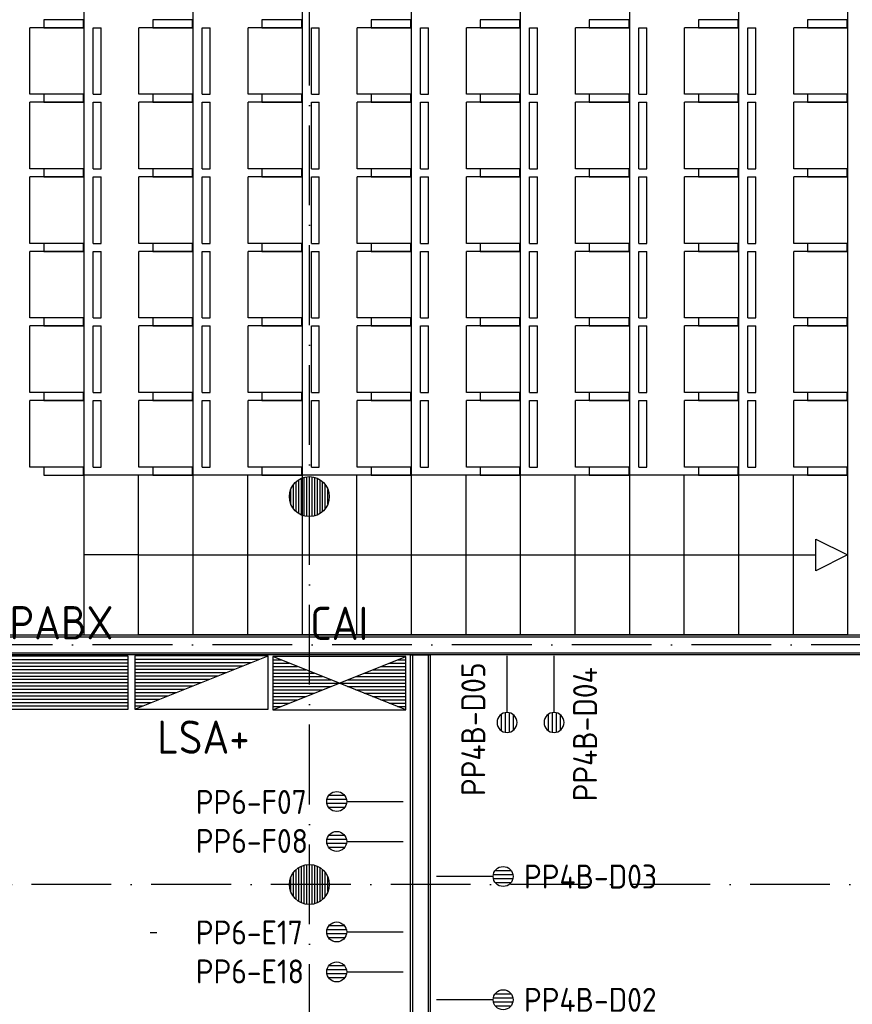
# Model space of a CAD drawing. Header units: millimetres. Extents: x 84333 to 240712, y -2244 to 84291.
# Tile 44 of 74: x 163841 to 170098, y 47876 to 55271. Entities that reach past the tile are written whole.
import ezdxf
from ezdxf.enums import TextEntityAlignment as Align

# ---------------------------------------------------------------- set-up
doc = ezdxf.new("R2010")
doc.units = ezdxf.units.MM
doc.header["$LTSCALE"] = 100
doc.linetypes.add('DASHDOT', pattern=[9, 6, -1.5, 0, -1.5])
doc.layers.get('0').update_dxf_attribs({"linetype": 'CONTINUOUS'})
for name, color, linetype in [('AFDELING', 4, 'CONTINUOUS'), ('AL$7----_STRAMIEN', 1, 'DASHDOT'), ('AL22----_BINNENWAND', 7, 'CONTINUOUS'), ('AL28----_KONSTRUKTIE', 3, 'CONTINUOUS'), ('AL32----_BINNENKOZ', 7, 'CONTINUOUS'), ('ALXAA---_GEWBETON', 12, 'CONTINUOUS'), ('EB6441--_ATTRIB', 2, 'CONTINUOUS'), ('EL6441--_DATACOM', 3, 'CONTINUOUS')]:
    doc.layers.add(name, color=color, linetype=linetype)
doc.styles.add('1_8', font='ISO', dxfattribs={"height": 1.8})
doc.styles.add('3_5', font='iso', dxfattribs={"height": 3.5})
doc.styles.add('TECHNIC', font='technic_.ttf')

# ---------------------------------------------------------------- blocks, each defined once
blk = doc.blocks.new('ES4X2')
for p, q in [((-0.45, 1.4), (-0.45, 2.6)), ((-0.15, 1.265), (-0.15, 2.735)), ((0.15, 1.265), (0.15, 2.735)), ((0.45, 1.4), (0.45, 2.6)), ((0, 1.25), (0, -3))]:
    blk.add_line(p, q)
blk.add_circle((0, 2), 0.75)
at = {"style": '1_8', "flags": 8}
for tag, p in [('NUMMER', (1.25, 3.5)), ('CODE', (-1.25, 3.5))]:
    blk.add_attdef(tag, text='', height=1.8, rotation=90, dxfattribs=at).set_placement(p, align=Align.MIDDLE_LEFT)
blk.add_attdef('M_CODE', text='', height=1.8, dxfattribs=at).set_placement((0, 0), align=Align.MIDDLE_CENTER)
blk = doc.blocks.new('ES111262')
for p, q in [((-5, -2), (5, 2)), ((-5, 1.75), (4.375, 1.75)), ((-5, 1.5), (3.75, 1.5)), ((-5, 1.25), (3.125, 1.25)), ((-5, 1), (2.5, 1)), ((-5, 0.75), (1.875, 0.75)), ((-5, 0.5), (1.25, 0.5)), ((-5, 0.25), (0.625, 0.25)), ((-5, 0), (0, 0)), ((-5, -0.25), (-0.625, -0.25)), ((-5, -0.5), (-1.25, -0.5)), ((-5, -0.75), (-1.875, -0.75)), ((-5, -1), (-2.5, -1)), ((-5, -1.25), (-3.125, -1.25)), ((-5, -1.5), (-3.75, -1.5)), ((-5, -1.75), (-4.375, -1.75)), ((-5, -2), (5, -2))]:
    blk.add_line(p, q)
blk.add_lwpolyline([(-5, -2), (5, -2), (5, 2), (-5, 2)], close=True)
for tag, height, style, flags, p in [('GROEPI', 1.8, '1_8', 9, (0, 9.5)), ('GROEP', 1.8, '1_8', 8, (0, 7.5)), ('CODE', 3.5, '3_5', 8, (0, 4.5)), ('M_CODE', 1.8, '1_8', 9, (0, 0)), ('KAST', 1.8, '1_8', 9, (0, -3.5)), ('VERMOGEN', 1.8, '1_8', 9, (0, -5.5)), ('DOEL', 1.8, '1_8', 9, (0, -7.5)), ('VERMOGENI', 1.8, '1_8', 9, (0, -9.5)), ('DOELI', 1.8, '1_8', 9, (0, -11.5))]:
    blk.add_attdef(tag, text='', height=height, dxfattribs=dict(style=style, flags=flags)).set_placement(p, align=Align.MIDDLE_CENTER)
at = {"style": '1_8', "flags": 9}
blk.add_attdef('RUIMTE', text='', height=1.8, dxfattribs=at).set_placement((0, -9.5), align=Align.MIDDLE)
blk = doc.blocks.new('ES111264')
for p, q in [((-5, -2), (5, 2)), ((5, -2), (-5, 2)), ((-5, 1.75), (-4.375, 1.75)), ((-5, 1.5), (-3.75, 1.5)), ((3.75, 1.5), (5, 1.5)), ((4.375, 1.75), (5, 1.75)), ((-5, 1.25), (-3.125, 1.25)), ((-5, 1), (-2.5, 1)), ((-5, 0.75), (-1.875, 0.75)), ((1.875, 0.75), (5, 0.75)), ((2.5, 1), (5, 1)), ((3.125, 1.25), (5, 1.25)), ((-5, 0.5), (-1.25, 0.5)), ((-5, 0.25), (-0.625, 0.25)), ((-5, 0), (5, 0)), ((0.625, 0.25), (5, 0.25)), ((1.25, 0.5), (5, 0.5)), ((-5, -0.25), (-0.625, -0.25)), ((-5, -0.5), (-1.25, -0.5)), ((0.625, -0.25), (5, -0.25)), ((1.25, -0.5), (5, -0.5)), ((-5, -0.75), (-1.875, -0.75)), ((-5, -1), (-2.5, -1)), ((-5, -1.25), (-3.125, -1.25)), ((1.875, -0.75), (5, -0.75)), ((2.5, -1), (5, -1)), ((3.125, -1.25), (5, -1.25)), ((-5, -1.5), (-3.75, -1.5)), ((-5, -1.75), (-4.375, -1.75)), ((3.75, -1.5), (5, -1.5)), ((4.375, -1.75), (5, -1.75))]:
    blk.add_line(p, q)
blk.add_lwpolyline([(-5, -2), (5, -2), (5, 2), (-5, 2)], close=True)
for tag, height, style, flags, p in [('GROEP', 1.8, '1_8', 8, (0, 7.5)), ('CODE', 3.5, '3_5', 8, (0, 4.5)), ('KAST', 1.8, '1_8', 9, (0, -3.5)), ('VERMOGEN', 1.8, '1_8', 9, (0, -5.5)), ('DOEL', 1.8, '1_8', 9, (0, -7.5)), ('RUIMTE', 1.8, '1_8', 9, (0, -9.5))]:
    blk.add_attdef(tag, text='', height=height, dxfattribs=dict(style=style, flags=flags)).set_placement(p, align=Align.MIDDLE)
at = {"style": '1_8', "flags": 8}
blk.add_attdef('M_CODE', text='', height=1.8, dxfattribs=at).set_placement((0, 0), align=Align.MIDDLE_CENTER)
blk = doc.blocks.new('ES111261')
for p, q in [((-5, 1.75), (5, 1.75)), ((-5, 1.5), (5, 1.5)), ((-5, 1.25), (5, 1.25)), ((-5, 1), (5, 1)), ((-5, 0.75), (5, 0.75)), ((-5, 0.5), (5, 0.5)), ((-5, 0.25), (5, 0.25)), ((-5, 0), (5, 0)), ((-5, -0.25), (5, -0.25)), ((-5, -0.5), (5, -0.5)), ((-5, -0.75), (5, -0.75)), ((-5, -1), (5, -1)), ((-5, -1.25), (5, -1.25)), ((-5, -1.5), (5, -1.5)), ((-5, -1.75), (5, -1.75)), ((-5, -2), (5, -2))]:
    blk.add_line(p, q)
blk.add_lwpolyline([(-5, -2), (5, -2), (5, 2), (-5, 2)], close=True)
for tag, height, style, flags, p in [('GROEPI', 1.8, '1_8', 9, (0, 9.5)), ('GROEP', 1.8, '1_8', 8, (0, 7.5)), ('CODE', 3.5, '3_5', 8, (0, 4.5)), ('M_CODE', 1.8, '1_8', 9, (0, 0)), ('KAST', 1.8, '1_8', 9, (0, -3.5)), ('VERMOGEN', 1.8, '1_8', 9, (0, -5.5)), ('DOEL', 1.8, '1_8', 9, (0, -7.5)), ('VERMOGENI', 1.8, '1_8', 9, (0, -9.5)), ('DOELI', 1.8, '1_8', 9, (0, -11.5))]:
    blk.add_attdef(tag, text='', height=height, dxfattribs=dict(style=style, flags=flags)).set_placement(p, align=Align.MIDDLE_CENTER)
at = {"style": '1_8', "flags": 9}
blk.add_attdef('RUIMTE', text='', height=1.8, dxfattribs=at).set_placement((0, -9.5), align=Align.MIDDLE)
blk = doc.blocks.new('A$C13e6995e')
at = {"layer": 'AL$7----_STRAMIEN', "color": 1}
for p, q in [((152663.8, 52820), (49977.9, 52820)), ((152204.4, 51020), (4611.6, 51020))]:
    blk.add_line(p, q, dxfattribs=at)
blk.add_lwpolyline([(81684.9, 40820), (81684.9, 79257.4)], dxfattribs=at)
at = {"layer": 'AL22----_BINNENWAND', "color": 8}
for p, q in [((76312.9, 52895), (89144.9, 52895)), ((89144.9, 52745), (76312.9, 52745)), ((82443.9, 45970), (82443.9, 52745)), ((82443.9, 52745), (82593.9, 52745)), ((82593.9, 52745), (82593.9, 45970))]:
    blk.add_line(p, q, dxfattribs=at)
at = {"layer": 'AL22----_BINNENWAND', "color": 8, "linetype": 'Continuous'}
for p, q in [((76312.9, 52880), (89144.9, 52880)), ((76312.9, 52760), (89144.9, 52760)), ((82458.9, 52745), (82458.9, 45970)), ((82578.9, 52745), (82578.9, 45970))]:
    blk.add_line(p, q, dxfattribs=at)
at = {"layer": 'AL28----_KONSTRUKTIE', "color": 8}
for centre in [(81684.9, 53933.5), (81684.9, 51020)]:
    blk.add_circle(centre, 150, dxfattribs=at)
at = {"layer": 'AL32----_BINNENKOZ', "color": 8}
for p, q in [((79989.7, 65655), (79990, 54095)), ((80809.7, 65455), (80809.7, 54095)), ((81629.7, 65455), (81629.7, 54095)), ((82449.7, 65455), (82449.7, 54095)), ((83269.7, 65455), (83269.7, 54095)), ((84089.7, 65455), (84089.7, 54095)), ((84909.7, 65455), (84909.7, 54095)), ((85729.7, 65455), (85729.7, 54095)), ((79584.8, 56955.6), (79584.8, 57455.6)), ((79990, 57455.6), (79584.8, 57455.6)), ((79990, 57455.6), (79990, 56955.6)), ((80060.6, 56955.6), (80060.6, 57455.6)), ((80060.6, 57455.6), (80120.1, 57455.6)), ((80120.1, 56955.6), (80120.1, 57455.6)), ((80404.6, 56955.6), (80404.6, 57455.6)), ((80809.7, 57455.6), (80404.6, 57455.6)), ((80809.7, 57455.6), (80809.7, 56955.6)), ((80880.4, 56955.6), (80880.4, 57455.6)), ((80880.4, 57455.6), (80939.8, 57455.6)), ((80939.8, 56955.6), (80939.8, 57455.6)), ((81224.6, 56955.6), (81224.6, 57455.6)), ((81629.7, 57455.6), (81224.6, 57455.6)), ((81629.7, 57455.6), (81629.7, 56955.6)), ((81700.4, 56955.6), (81700.4, 57455.6)), ((81700.4, 57455.6), (81759.8, 57455.6)), ((81759.8, 56955.6), (81759.8, 57455.6)), ((82044.6, 56955.6), (82044.6, 57455.6)), ((82449.7, 57455.6), (82044.6, 57455.6)), ((82449.7, 57455.6), (82449.7, 56955.6)), ((82520.4, 56955.6), (82520.4, 57455.6)), ((82520.4, 57455.6), (82579.8, 57455.6)), ((82579.8, 56955.6), (82579.8, 57455.6)), ((82864.6, 56955.6), (82864.6, 57455.6)), ((83269.7, 57455.6), (82864.6, 57455.6)), ((83269.7, 57455.6), (83269.7, 56955.6)), ((83340.4, 56955.6), (83340.4, 57455.6)), ((83340.4, 57455.6), (83399.8, 57455.6)), ((83399.8, 56955.6), (83399.8, 57455.6)), ((83684.6, 56955.6), (83684.6, 57455.6)), ((84089.7, 57455.6), (83684.6, 57455.6)), ((84089.7, 57455.6), (84089.7, 56955.6)), ((84160.4, 56955.6), (84160.4, 57455.6)), ((84160.4, 57455.6), (84219.8, 57455.6)), ((84219.8, 56955.6), (84219.8, 57455.6)), ((84504.6, 56955.6), (84504.6, 57455.6)), ((84909.7, 57455.6), (84504.6, 57455.6)), ((84909.7, 57455.6), (84909.7, 56955.6)), ((84980.4, 56955.6), (84980.4, 57455.6)), ((84980.4, 57455.6), (85039.8, 57455.6)), ((85039.8, 56955.6), (85039.8, 57455.6)), ((85324.6, 56955.6), (85324.6, 57455.6)), ((85729.7, 57455.6), (85324.6, 57455.6)), ((85729.7, 57455.6), (85729.7, 56955.6)), ((79990, 56955.6), (79584.8, 56955.6)), ((80060.6, 56955.6), (80120.1, 56955.6)), ((80809.7, 56955.6), (80404.6, 56955.6)), ((80880.4, 56955.6), (80939.8, 56955.6)), ((81629.7, 56955.6), (81224.6, 56955.6)), ((81700.4, 56955.6), (81759.8, 56955.6)), ((82449.7, 56955.6), (82044.6, 56955.6)), ((82520.4, 56955.6), (82579.8, 56955.6)), ((83269.7, 56955.6), (82864.6, 56955.6)), ((83340.4, 56955.6), (83399.8, 56955.6)), ((84089.7, 56955.6), (83684.6, 56955.6)), ((84160.4, 56955.6), (84219.8, 56955.6)), ((84909.7, 56955.6), (84504.6, 56955.6)), ((84980.4, 56955.6), (85039.8, 56955.6)), ((85729.7, 56955.6), (85324.6, 56955.6)), ((79584.8, 56395.6), (79584.8, 56895.6)), ((79990, 56895.6), (79584.8, 56895.6)), ((79990, 56895.6), (79990, 56395.6)), ((80060.6, 56395.6), (80060.6, 56895.6)), ((80060.6, 56895.6), (80120.1, 56895.6)), ((80120.1, 56395.6), (80120.1, 56895.6)), ((80404.6, 56395.6), (80404.6, 56895.6)), ((80809.7, 56895.6), (80404.6, 56895.6)), ((80809.7, 56895.6), (80809.7, 56395.6)), ((80880.4, 56395.6), (80880.4, 56895.6)), ((80880.4, 56895.6), (80939.8, 56895.6)), ((80939.8, 56395.6), (80939.8, 56895.6)), ((81224.6, 56395.6), (81224.6, 56895.6)), ((81629.7, 56895.6), (81224.6, 56895.6)), ((81629.7, 56895.6), (81629.7, 56395.6)), ((81700.4, 56395.6), (81700.4, 56895.6)), ((81700.4, 56895.6), (81759.8, 56895.6)), ((81759.8, 56395.6), (81759.8, 56895.6)), ((82044.6, 56395.6), (82044.6, 56895.6)), ((82449.7, 56895.6), (82044.6, 56895.6)), ((82449.7, 56895.6), (82449.7, 56395.6)), ((82520.4, 56395.6), (82520.4, 56895.6)), ((82520.4, 56895.6), (82579.8, 56895.6)), ((82579.8, 56395.6), (82579.8, 56895.6)), ((82864.6, 56395.6), (82864.6, 56895.6)), ((83269.7, 56895.6), (82864.6, 56895.6)), ((83269.7, 56895.6), (83269.7, 56395.6)), ((83340.4, 56395.6), (83340.4, 56895.6)), ((83340.4, 56895.6), (83399.8, 56895.6)), ((83399.8, 56395.6), (83399.8, 56895.6)), ((83684.6, 56395.6), (83684.6, 56895.6)), ((84089.7, 56895.6), (83684.6, 56895.6)), ((84089.7, 56895.6), (84089.7, 56395.6)), ((84160.4, 56395.6), (84160.4, 56895.6)), ((84160.4, 56895.6), (84219.8, 56895.6)), ((84219.8, 56395.6), (84219.8, 56895.6)), ((84504.6, 56395.6), (84504.6, 56895.6)), ((84909.7, 56895.6), (84504.6, 56895.6)), ((84909.7, 56895.6), (84909.7, 56395.6)), ((84980.4, 56395.6), (84980.4, 56895.6)), ((84980.4, 56895.6), (85039.8, 56895.6)), ((85039.8, 56395.6), (85039.8, 56895.6)), ((85324.6, 56395.6), (85324.6, 56895.6)), ((85729.7, 56895.6), (85324.6, 56895.6)), ((85729.7, 56895.6), (85729.7, 56395.6)), ((79990, 56395.6), (79584.8, 56395.6)), ((80060.6, 56395.6), (80120.1, 56395.6)), ((80809.7, 56395.6), (80404.6, 56395.6)), ((80880.4, 56395.6), (80939.8, 56395.6)), ((81629.7, 56395.6), (81224.6, 56395.6)), ((81700.4, 56395.6), (81759.8, 56395.6)), ((82449.7, 56395.6), (82044.6, 56395.6)), ((82520.4, 56395.6), (82579.8, 56395.6)), ((83269.7, 56395.6), (82864.6, 56395.6)), ((83340.4, 56395.6), (83399.8, 56395.6)), ((84089.7, 56395.6), (83684.6, 56395.6)), ((84160.4, 56395.6), (84219.8, 56395.6)), ((84909.7, 56395.6), (84504.6, 56395.6)), ((84980.4, 56395.6), (85039.8, 56395.6)), ((85729.7, 56395.6), (85324.6, 56395.6)), ((79584.8, 55835.6), (79584.8, 56335.6)), ((79990, 56335.6), (79584.8, 56335.6)), ((79990, 56335.6), (79990, 55835.6)), ((80060.6, 55835.6), (80060.6, 56335.6)), ((80060.6, 56335.6), (80120.1, 56335.6)), ((80120.1, 55835.6), (80120.1, 56335.6)), ((80404.6, 55835.6), (80404.6, 56335.6)), ((80809.7, 56335.6), (80404.6, 56335.6)), ((80809.7, 56335.6), (80809.7, 55835.6)), ((80880.4, 55835.6), (80880.4, 56335.6)), ((80880.4, 56335.6), (80939.8, 56335.6)), ((80939.8, 55835.6), (80939.8, 56335.6)), ((81224.6, 55835.6), (81224.6, 56335.6)), ((81629.7, 56335.6), (81224.6, 56335.6)), ((81629.7, 56335.6), (81629.7, 55835.6)), ((81700.4, 55835.6), (81700.4, 56335.6)), ((81700.4, 56335.6), (81759.8, 56335.6)), ((81759.8, 55835.6), (81759.8, 56335.6)), ((82044.6, 55835.6), (82044.6, 56335.6)), ((82449.7, 56335.6), (82044.6, 56335.6)), ((82449.7, 56335.6), (82449.7, 55835.6)), ((82520.4, 55835.6), (82520.4, 56335.6)), ((82520.4, 56335.6), (82579.8, 56335.6)), ((82579.8, 55835.6), (82579.8, 56335.6)), ((82864.6, 55835.6), (82864.6, 56335.6)), ((83269.7, 56335.6), (82864.6, 56335.6)), ((83269.7, 56335.6), (83269.7, 55835.6)), ((83340.4, 55835.6), (83340.4, 56335.6)), ((83340.4, 56335.6), (83399.8, 56335.6)), ((83399.8, 55835.6), (83399.8, 56335.6)), ((83684.6, 55835.6), (83684.6, 56335.6)), ((84089.7, 56335.6), (83684.6, 56335.6)), ((84089.7, 56335.6), (84089.7, 55835.6)), ((84160.4, 55835.6), (84160.4, 56335.6)), ((84160.4, 56335.6), (84219.8, 56335.6)), ((84219.8, 55835.6), (84219.8, 56335.6)), ((84504.6, 55835.6), (84504.6, 56335.6)), ((84909.7, 56335.6), (84504.6, 56335.6)), ((84909.7, 56335.6), (84909.7, 55835.6)), ((84980.4, 55835.6), (84980.4, 56335.6)), ((84980.4, 56335.6), (85039.8, 56335.6)), ((85039.8, 55835.6), (85039.8, 56335.6)), ((85324.6, 55835.6), (85324.6, 56335.6)), ((85729.7, 56335.6), (85324.6, 56335.6)), ((85729.7, 56335.6), (85729.7, 55835.6)), ((79990, 55835.6), (79584.8, 55835.6)), ((79584.8, 55275.6), (79584.8, 55775.6)), ((79990, 55775.6), (79584.8, 55775.6)), ((79990, 55775.6), (79990, 55275.6)), ((80060.6, 55835.6), (80120.1, 55835.6)), ((80060.6, 55275.6), (80060.6, 55775.6)), ((80060.6, 55775.6), (80120.1, 55775.6)), ((80120.1, 55275.6), (80120.1, 55775.6)), ((80809.7, 55835.6), (80404.6, 55835.6)), ((80404.6, 55275.6), (80404.6, 55775.6)), ((80809.7, 55775.6), (80404.6, 55775.6)), ((80809.7, 55775.6), (80809.7, 55275.6)), ((80880.4, 55835.6), (80939.8, 55835.6)), ((80880.4, 55275.6), (80880.4, 55775.6)), ((80880.4, 55775.6), (80939.8, 55775.6)), ((80939.8, 55275.6), (80939.8, 55775.6)), ((81629.7, 55835.6), (81224.6, 55835.6)), ((81224.6, 55275.6), (81224.6, 55775.6)), ((81629.7, 55775.6), (81224.6, 55775.6)), ((81629.7, 55775.6), (81629.7, 55275.6)), ((81700.4, 55835.6), (81759.8, 55835.6)), ((81700.4, 55275.6), (81700.4, 55775.6)), ((81700.4, 55775.6), (81759.8, 55775.6)), ((81759.8, 55275.6), (81759.8, 55775.6)), ((82449.7, 55835.6), (82044.6, 55835.6)), ((82044.6, 55275.6), (82044.6, 55775.6)), ((82449.7, 55775.6), (82044.6, 55775.6)), ((82449.7, 55775.6), (82449.7, 55275.6)), ((82520.4, 55835.6), (82579.8, 55835.6)), ((82520.4, 55275.6), (82520.4, 55775.6)), ((82520.4, 55775.6), (82579.8, 55775.6)), ((82579.8, 55275.6), (82579.8, 55775.6)), ((83269.7, 55835.6), (82864.6, 55835.6)), ((82864.6, 55275.6), (82864.6, 55775.6)), ((83269.7, 55775.6), (82864.6, 55775.6)), ((83269.7, 55775.6), (83269.7, 55275.6)), ((83340.4, 55835.6), (83399.8, 55835.6)), ((83340.4, 55275.6), (83340.4, 55775.6)), ((83340.4, 55775.6), (83399.8, 55775.6)), ((83399.8, 55275.6), (83399.8, 55775.6)), ((84089.7, 55835.6), (83684.6, 55835.6)), ((83684.6, 55275.6), (83684.6, 55775.6)), ((84089.7, 55775.6), (83684.6, 55775.6)), ((84089.7, 55775.6), (84089.7, 55275.6)), ((84160.4, 55835.6), (84219.8, 55835.6)), ((84160.4, 55275.6), (84160.4, 55775.6)), ((84160.4, 55775.6), (84219.8, 55775.6)), ((84219.8, 55275.6), (84219.8, 55775.6)), ((84909.7, 55835.6), (84504.6, 55835.6)), ((84504.6, 55275.6), (84504.6, 55775.6)), ((84909.7, 55775.6), (84504.6, 55775.6)), ((84909.7, 55775.6), (84909.7, 55275.6)), ((84980.4, 55835.6), (85039.8, 55835.6)), ((84980.4, 55275.6), (84980.4, 55775.6)), ((84980.4, 55775.6), (85039.8, 55775.6)), ((85039.8, 55275.6), (85039.8, 55775.6)), ((85729.7, 55835.6), (85324.6, 55835.6)), ((85324.6, 55275.6), (85324.6, 55775.6)), ((85729.7, 55775.6), (85324.6, 55775.6)), ((85729.7, 55775.6), (85729.7, 55275.6)), ((79990, 55275.6), (79584.8, 55275.6)), ((80060.6, 55275.6), (80120.1, 55275.6)), ((80809.7, 55275.6), (80404.6, 55275.6)), ((80880.4, 55275.6), (80939.8, 55275.6)), ((81629.7, 55275.6), (81224.6, 55275.6)), ((81700.4, 55275.6), (81759.8, 55275.6)), ((82449.7, 55275.6), (82044.6, 55275.6)), ((82520.4, 55275.6), (82579.8, 55275.6)), ((83269.7, 55275.6), (82864.6, 55275.6)), ((83340.4, 55275.6), (83399.8, 55275.6)), ((84089.7, 55275.6), (83684.6, 55275.6)), ((84160.4, 55275.6), (84219.8, 55275.6)), ((84909.7, 55275.6), (84504.6, 55275.6)), ((84980.4, 55275.6), (85039.8, 55275.6)), ((85729.7, 55275.6), (85324.6, 55275.6)), ((79584.8, 54715.6), (79584.8, 55215.6)), ((79990, 55215.6), (79584.8, 55215.6)), ((79990, 55215.6), (79990, 54715.6)), ((80060.6, 54715.6), (80060.6, 55215.6)), ((80060.6, 55215.6), (80120.1, 55215.6)), ((80120.1, 54715.6), (80120.1, 55215.6)), ((80404.6, 54715.6), (80404.6, 55215.6)), ((80809.7, 55215.6), (80404.6, 55215.6)), ((80809.7, 55215.6), (80809.7, 54715.6)), ((80880.4, 54715.6), (80880.4, 55215.6)), ((80880.4, 55215.6), (80939.8, 55215.6)), ((80939.8, 54715.6), (80939.8, 55215.6)), ((81224.6, 54715.6), (81224.6, 55215.6)), ((81629.7, 55215.6), (81224.6, 55215.6)), ((81629.7, 55215.6), (81629.7, 54715.6)), ((81700.4, 54715.6), (81700.4, 55215.6)), ((81700.4, 55215.6), (81759.8, 55215.6)), ((81759.8, 54715.6), (81759.8, 55215.6)), ((82044.6, 54715.6), (82044.6, 55215.6)), ((82449.7, 55215.6), (82044.6, 55215.6)), ((82449.7, 55215.6), (82449.7, 54715.6)), ((82520.4, 54715.6), (82520.4, 55215.6)), ((82520.4, 55215.6), (82579.8, 55215.6)), ((82579.8, 54715.6), (82579.8, 55215.6)), ((82864.6, 54715.6), (82864.6, 55215.6)), ((83269.7, 55215.6), (82864.6, 55215.6)), ((83269.7, 55215.6), (83269.7, 54715.6)), ((83340.4, 54715.6), (83340.4, 55215.6)), ((83340.4, 55215.6), (83399.8, 55215.6)), ((83399.8, 54715.6), (83399.8, 55215.6)), ((83684.6, 54715.6), (83684.6, 55215.6)), ((84089.7, 55215.6), (83684.6, 55215.6)), ((84089.7, 55215.6), (84089.7, 54715.6)), ((84160.4, 54715.6), (84160.4, 55215.6)), ((84160.4, 55215.6), (84219.8, 55215.6)), ((84219.8, 54715.6), (84219.8, 55215.6)), ((84504.6, 54715.6), (84504.6, 55215.6)), ((84909.7, 55215.6), (84504.6, 55215.6)), ((84909.7, 55215.6), (84909.7, 54715.6)), ((84980.4, 54715.6), (84980.4, 55215.6)), ((84980.4, 55215.6), (85039.8, 55215.6)), ((85039.8, 54715.6), (85039.8, 55215.6)), ((85324.6, 54715.6), (85324.6, 55215.6)), ((85729.7, 55215.6), (85324.6, 55215.6)), ((85729.7, 55215.6), (85729.7, 54715.6)), ((79990, 54715.6), (79584.8, 54715.6)), ((79584.8, 54155.6), (79584.8, 54655.6)), ((79990, 54655.6), (79584.8, 54655.6)), ((79990, 54655.6), (79990, 54155.6)), ((80060.6, 54715.6), (80120.1, 54715.6)), ((80060.6, 54155.6), (80060.6, 54655.6)), ((80060.6, 54655.6), (80120.1, 54655.6)), ((80120.1, 54155.6), (80120.1, 54655.6)), ((80809.7, 54715.6), (80404.6, 54715.6)), ((80404.6, 54155.6), (80404.6, 54655.6)), ((80809.7, 54655.6), (80404.6, 54655.6)), ((80809.7, 54655.6), (80809.7, 54155.6)), ((80880.4, 54715.6), (80939.8, 54715.6)), ((80880.4, 54155.6), (80880.4, 54655.6)), ((80880.4, 54655.6), (80939.8, 54655.6)), ((80939.8, 54155.6), (80939.8, 54655.6)), ((81629.7, 54715.6), (81224.6, 54715.6)), ((81224.6, 54155.6), (81224.6, 54655.6)), ((81629.7, 54655.6), (81224.6, 54655.6)), ((81629.7, 54655.6), (81629.7, 54155.6)), ((81700.4, 54715.6), (81759.8, 54715.6)), ((81700.4, 54155.6), (81700.4, 54655.6)), ((81700.4, 54655.6), (81759.8, 54655.6)), ((81759.8, 54155.6), (81759.8, 54655.6)), ((82449.7, 54715.6), (82044.6, 54715.6)), ((82044.6, 54155.6), (82044.6, 54655.6)), ((82449.7, 54655.6), (82044.6, 54655.6)), ((82449.7, 54655.6), (82449.7, 54155.6)), ((82520.4, 54715.6), (82579.8, 54715.6)), ((82520.4, 54155.6), (82520.4, 54655.6)), ((82520.4, 54655.6), (82579.8, 54655.6)), ((82579.8, 54155.6), (82579.8, 54655.6)), ((83269.7, 54715.6), (82864.6, 54715.6)), ((82864.6, 54155.6), (82864.6, 54655.6)), ((83269.7, 54655.6), (82864.6, 54655.6)), ((83269.7, 54655.6), (83269.7, 54155.6)), ((83340.4, 54715.6), (83399.8, 54715.6)), ((83340.4, 54155.6), (83340.4, 54655.6)), ((83340.4, 54655.6), (83399.8, 54655.6)), ((83399.8, 54155.6), (83399.8, 54655.6)), ((84089.7, 54715.6), (83684.6, 54715.6)), ((83684.6, 54155.6), (83684.6, 54655.6)), ((84089.7, 54655.6), (83684.6, 54655.6)), ((84089.7, 54655.6), (84089.7, 54155.6)), ((84160.4, 54715.6), (84219.8, 54715.6)), ((84160.4, 54155.6), (84160.4, 54655.6)), ((84160.4, 54655.6), (84219.8, 54655.6)), ((84219.8, 54155.6), (84219.8, 54655.6)), ((84909.7, 54715.6), (84504.6, 54715.6)), ((84504.6, 54155.6), (84504.6, 54655.6)), ((84909.7, 54655.6), (84504.6, 54655.6)), ((84909.7, 54655.6), (84909.7, 54155.6)), ((84980.4, 54715.6), (85039.8, 54715.6)), ((84980.4, 54155.6), (84980.4, 54655.6)), ((84980.4, 54655.6), (85039.8, 54655.6)), ((85039.8, 54155.6), (85039.8, 54655.6)), ((85729.7, 54715.6), (85324.6, 54715.6)), ((85324.6, 54155.6), (85324.6, 54655.6)), ((85729.7, 54655.6), (85324.6, 54655.6)), ((85729.7, 54655.6), (85729.7, 54155.6)), ((79990, 54155.6), (79584.8, 54155.6)), ((80060.6, 54155.6), (80120.1, 54155.6)), ((80809.7, 54155.6), (80404.6, 54155.6)), ((80880.4, 54155.6), (80939.8, 54155.6)), ((81629.7, 54155.6), (81224.6, 54155.6)), ((81700.4, 54155.6), (81759.8, 54155.6)), ((82449.7, 54155.6), (82044.6, 54155.6)), ((82520.4, 54155.6), (82579.8, 54155.6)), ((83269.7, 54155.6), (82864.6, 54155.6)), ((83340.4, 54155.6), (83399.8, 54155.6)), ((84089.7, 54155.6), (83684.6, 54155.6)), ((84160.4, 54155.6), (84219.8, 54155.6)), ((84909.7, 54155.6), (84504.6, 54155.6)), ((84980.4, 54155.6), (85039.8, 54155.6)), ((85729.7, 54155.6), (85324.6, 54155.6)), ((85729.7, 54095), (79990, 54095)), ((79990, 54095), (79990, 52895)), ((80399.7, 54095), (80399.7, 52895)), ((80809.7, 54095), (80809.7, 52895)), ((81219.7, 54095), (81219.7, 52895)), ((81629.7, 54095), (81629.7, 52895)), ((82039.7, 54095), (82039.7, 52895)), ((82449.7, 54095), (82449.7, 52895)), ((82859.7, 54095), (82859.7, 52895)), ((83269.7, 54095), (83269.7, 52895)), ((83679.7, 54095), (83679.7, 52895)), ((84089.7, 54095), (84089.7, 52895)), ((84499.7, 54095), (84499.7, 52895)), ((84909.7, 54095), (84909.7, 52895)), ((85319.7, 54095), (85319.7, 52895)), ((85729.7, 54095), (85729.7, 52895)), ((85489.7, 53615), (85729.7, 53495)), ((85489.7, 53375), (85489.7, 53615)), ((80399.7, 53495), (79990, 53495)), ((80399.7, 53495), (85489.7, 53495)), ((85729.7, 53495), (85489.7, 53375)), ((85729.7, 52895), (80399.7, 52895)), ((80539, 50656), (80489, 50656))]:
    blk.add_line(p, q, dxfattribs=at)
for points in [[(79688.8, 57455.6), (79987.8, 57455.6), (79987.8, 57515.6), (79688.8, 57515.6)], [(79688.8, 57455.6), (79987.8, 57455.6), (79987.8, 57515.6), (79688.8, 57515.6)], [(80508.6, 57455.6), (80807.5, 57455.6), (80807.5, 57515.6), (80508.6, 57515.6)], [(80508.6, 57455.6), (80807.5, 57455.6), (80807.5, 57515.6), (80508.6, 57515.6)], [(81328.6, 57455.6), (81627.5, 57455.6), (81627.5, 57515.6), (81328.6, 57515.6)], [(81328.6, 57455.6), (81627.5, 57455.6), (81627.5, 57515.6), (81328.6, 57515.6)], [(82148.6, 57455.6), (82447.5, 57455.6), (82447.5, 57515.6), (82148.6, 57515.6)], [(82148.6, 57455.6), (82447.5, 57455.6), (82447.5, 57515.6), (82148.6, 57515.6)], [(82968.6, 57455.6), (83267.5, 57455.6), (83267.5, 57515.6), (82968.6, 57515.6)], [(82968.6, 57455.6), (83267.5, 57455.6), (83267.5, 57515.6), (82968.6, 57515.6)], [(83788.6, 57455.6), (84087.5, 57455.6), (84087.5, 57515.6), (83788.6, 57515.6)], [(83788.6, 57455.6), (84087.5, 57455.6), (84087.5, 57515.6), (83788.6, 57515.6)], [(84608.6, 57455.6), (84907.5, 57455.6), (84907.5, 57515.6), (84608.6, 57515.6)], [(84608.6, 57455.6), (84907.5, 57455.6), (84907.5, 57515.6), (84608.6, 57515.6)], [(85428.6, 57455.6), (85727.5, 57455.6), (85727.5, 57515.6), (85428.6, 57515.6)], [(85428.6, 57455.6), (85727.5, 57455.6), (85727.5, 57515.6), (85428.6, 57515.6)], [(79688.8, 56895.6), (79987.8, 56895.6), (79987.8, 56955.6), (79688.8, 56955.6)], [(79688.8, 56895.6), (79987.8, 56895.6), (79987.8, 56955.6), (79688.8, 56955.6)], [(80508.6, 56895.6), (80807.5, 56895.6), (80807.5, 56955.6), (80508.6, 56955.6)], [(80508.6, 56895.6), (80807.5, 56895.6), (80807.5, 56955.6), (80508.6, 56955.6)], [(81328.6, 56895.6), (81627.5, 56895.6), (81627.5, 56955.6), (81328.6, 56955.6)], [(81328.6, 56895.6), (81627.5, 56895.6), (81627.5, 56955.6), (81328.6, 56955.6)], [(82148.6, 56895.6), (82447.5, 56895.6), (82447.5, 56955.6), (82148.6, 56955.6)], [(82148.6, 56895.6), (82447.5, 56895.6), (82447.5, 56955.6), (82148.6, 56955.6)], [(82968.6, 56895.6), (83267.5, 56895.6), (83267.5, 56955.6), (82968.6, 56955.6)], [(82968.6, 56895.6), (83267.5, 56895.6), (83267.5, 56955.6), (82968.6, 56955.6)], [(83788.6, 56895.6), (84087.5, 56895.6), (84087.5, 56955.6), (83788.6, 56955.6)], [(83788.6, 56895.6), (84087.5, 56895.6), (84087.5, 56955.6), (83788.6, 56955.6)], [(84608.6, 56895.6), (84907.5, 56895.6), (84907.5, 56955.6), (84608.6, 56955.6)], [(84608.6, 56895.6), (84907.5, 56895.6), (84907.5, 56955.6), (84608.6, 56955.6)], [(85428.6, 56895.6), (85727.5, 56895.6), (85727.5, 56955.6), (85428.6, 56955.6)], [(85428.6, 56895.6), (85727.5, 56895.6), (85727.5, 56955.6), (85428.6, 56955.6)], [(79688.8, 56335.6), (79987.8, 56335.6), (79987.8, 56395.6), (79688.8, 56395.6)], [(79688.8, 56335.6), (79987.8, 56335.6), (79987.8, 56395.6), (79688.8, 56395.6)], [(80508.6, 56335.6), (80807.5, 56335.6), (80807.5, 56395.6), (80508.6, 56395.6)], [(80508.6, 56335.6), (80807.5, 56335.6), (80807.5, 56395.6), (80508.6, 56395.6)], [(81328.6, 56335.6), (81627.5, 56335.6), (81627.5, 56395.6), (81328.6, 56395.6)], [(81328.6, 56335.6), (81627.5, 56335.6), (81627.5, 56395.6), (81328.6, 56395.6)], [(82148.6, 56335.6), (82447.5, 56335.6), (82447.5, 56395.6), (82148.6, 56395.6)], [(82148.6, 56335.6), (82447.5, 56335.6), (82447.5, 56395.6), (82148.6, 56395.6)], [(82968.6, 56335.6), (83267.5, 56335.6), (83267.5, 56395.6), (82968.6, 56395.6)], [(82968.6, 56335.6), (83267.5, 56335.6), (83267.5, 56395.6), (82968.6, 56395.6)], [(83788.6, 56335.6), (84087.5, 56335.6), (84087.5, 56395.6), (83788.6, 56395.6)], [(83788.6, 56335.6), (84087.5, 56335.6), (84087.5, 56395.6), (83788.6, 56395.6)], [(84608.6, 56335.6), (84907.5, 56335.6), (84907.5, 56395.6), (84608.6, 56395.6)], [(84608.6, 56335.6), (84907.5, 56335.6), (84907.5, 56395.6), (84608.6, 56395.6)], [(85428.6, 56335.6), (85727.5, 56335.6), (85727.5, 56395.6), (85428.6, 56395.6)], [(85428.6, 56335.6), (85727.5, 56335.6), (85727.5, 56395.6), (85428.6, 56395.6)], [(79688.8, 55775.6), (79987.8, 55775.6), (79987.8, 55835.6), (79688.8, 55835.6)], [(79688.8, 55775.6), (79987.8, 55775.6), (79987.8, 55835.6), (79688.8, 55835.6)], [(80508.6, 55775.6), (80807.5, 55775.6), (80807.5, 55835.6), (80508.6, 55835.6)], [(80508.6, 55775.6), (80807.5, 55775.6), (80807.5, 55835.6), (80508.6, 55835.6)], [(81328.6, 55775.6), (81627.5, 55775.6), (81627.5, 55835.6), (81328.6, 55835.6)], [(81328.6, 55775.6), (81627.5, 55775.6), (81627.5, 55835.6), (81328.6, 55835.6)], [(82148.6, 55775.6), (82447.5, 55775.6), (82447.5, 55835.6), (82148.6, 55835.6)], [(82148.6, 55775.6), (82447.5, 55775.6), (82447.5, 55835.6), (82148.6, 55835.6)], [(82968.6, 55775.6), (83267.5, 55775.6), (83267.5, 55835.6), (82968.6, 55835.6)], [(82968.6, 55775.6), (83267.5, 55775.6), (83267.5, 55835.6), (82968.6, 55835.6)], [(83788.6, 55775.6), (84087.5, 55775.6), (84087.5, 55835.6), (83788.6, 55835.6)], [(83788.6, 55775.6), (84087.5, 55775.6), (84087.5, 55835.6), (83788.6, 55835.6)], [(84608.6, 55775.6), (84907.5, 55775.6), (84907.5, 55835.6), (84608.6, 55835.6)], [(84608.6, 55775.6), (84907.5, 55775.6), (84907.5, 55835.6), (84608.6, 55835.6)], [(85428.6, 55775.6), (85727.5, 55775.6), (85727.5, 55835.6), (85428.6, 55835.6)], [(85428.6, 55775.6), (85727.5, 55775.6), (85727.5, 55835.6), (85428.6, 55835.6)], [(79688.8, 55215.6), (79987.8, 55215.6), (79987.8, 55275.6), (79688.8, 55275.6)], [(79688.8, 55215.6), (79987.8, 55215.6), (79987.8, 55275.6), (79688.8, 55275.6)], [(80508.6, 55215.6), (80807.5, 55215.6), (80807.5, 55275.6), (80508.6, 55275.6)], [(80508.6, 55215.6), (80807.5, 55215.6), (80807.5, 55275.6), (80508.6, 55275.6)], [(81328.6, 55215.6), (81627.5, 55215.6), (81627.5, 55275.6), (81328.6, 55275.6)], [(81328.6, 55215.6), (81627.5, 55215.6), (81627.5, 55275.6), (81328.6, 55275.6)], [(82148.6, 55215.6), (82447.5, 55215.6), (82447.5, 55275.6), (82148.6, 55275.6)], [(82148.6, 55215.6), (82447.5, 55215.6), (82447.5, 55275.6), (82148.6, 55275.6)], [(82968.6, 55215.6), (83267.5, 55215.6), (83267.5, 55275.6), (82968.6, 55275.6)], [(82968.6, 55215.6), (83267.5, 55215.6), (83267.5, 55275.6), (82968.6, 55275.6)], [(83788.6, 55215.6), (84087.5, 55215.6), (84087.5, 55275.6), (83788.6, 55275.6)], [(83788.6, 55215.6), (84087.5, 55215.6), (84087.5, 55275.6), (83788.6, 55275.6)], [(84608.6, 55215.6), (84907.5, 55215.6), (84907.5, 55275.6), (84608.6, 55275.6)], [(84608.6, 55215.6), (84907.5, 55215.6), (84907.5, 55275.6), (84608.6, 55275.6)], [(85428.6, 55215.6), (85727.5, 55215.6), (85727.5, 55275.6), (85428.6, 55275.6)], [(85428.6, 55215.6), (85727.5, 55215.6), (85727.5, 55275.6), (85428.6, 55275.6)], [(79688.8, 54655.6), (79987.8, 54655.6), (79987.8, 54715.6), (79688.8, 54715.6)], [(79688.8, 54655.6), (79987.8, 54655.6), (79987.8, 54715.6), (79688.8, 54715.6)], [(80508.6, 54655.6), (80807.5, 54655.6), (80807.5, 54715.6), (80508.6, 54715.6)], [(80508.6, 54655.6), (80807.5, 54655.6), (80807.5, 54715.6), (80508.6, 54715.6)], [(81328.6, 54655.6), (81627.5, 54655.6), (81627.5, 54715.6), (81328.6, 54715.6)], [(81328.6, 54655.6), (81627.5, 54655.6), (81627.5, 54715.6), (81328.6, 54715.6)], [(82148.6, 54655.6), (82447.5, 54655.6), (82447.5, 54715.6), (82148.6, 54715.6)], [(82148.6, 54655.6), (82447.5, 54655.6), (82447.5, 54715.6), (82148.6, 54715.6)], [(82968.6, 54655.6), (83267.5, 54655.6), (83267.5, 54715.6), (82968.6, 54715.6)], [(82968.6, 54655.6), (83267.5, 54655.6), (83267.5, 54715.6), (82968.6, 54715.6)], [(83788.6, 54655.6), (84087.5, 54655.6), (84087.5, 54715.6), (83788.6, 54715.6)], [(83788.6, 54655.6), (84087.5, 54655.6), (84087.5, 54715.6), (83788.6, 54715.6)], [(84608.6, 54655.6), (84907.5, 54655.6), (84907.5, 54715.6), (84608.6, 54715.6)], [(84608.6, 54655.6), (84907.5, 54655.6), (84907.5, 54715.6), (84608.6, 54715.6)], [(85428.6, 54655.6), (85727.5, 54655.6), (85727.5, 54715.6), (85428.6, 54715.6)], [(85428.6, 54655.6), (85727.5, 54655.6), (85727.5, 54715.6), (85428.6, 54715.6)], [(79688.8, 54095.6), (79987.8, 54095.6), (79987.8, 54155.6), (79688.8, 54155.6)], [(80508.6, 54095.6), (80807.5, 54095.6), (80807.5, 54155.6), (80508.6, 54155.6)], [(81328.6, 54095.6), (81627.5, 54095.6), (81627.5, 54155.6), (81328.6, 54155.6)], [(82148.6, 54095.6), (82447.5, 54095.6), (82447.5, 54155.6), (82148.6, 54155.6)], [(82968.6, 54095.6), (83267.5, 54095.6), (83267.5, 54155.6), (82968.6, 54155.6)], [(83788.6, 54095.6), (84087.5, 54095.6), (84087.5, 54155.6), (83788.6, 54155.6)], [(84608.6, 54095.6), (84907.5, 54095.6), (84907.5, 54155.6), (84608.6, 54155.6)], [(85428.6, 54095.6), (85727.5, 54095.6), (85727.5, 54155.6), (85428.6, 54155.6)]]:
    blk.add_lwpolyline(points, close=True, dxfattribs=at)
at = {"layer": 'ALXAA---_GEWBETON', "color": 8}
for p, q in [((81624.9, 53796), (81624.9, 54071)), ((81644.9, 53788.9), (81644.9, 54078.1)), ((81664.9, 53784.8), (81664.9, 54082.2)), ((81684.9, 53783.5), (81684.9, 54083.5)), ((81704.9, 53784.8), (81704.9, 54082.2)), ((81724.9, 53788.9), (81724.9, 54078.1)), ((81744.9, 53796), (81744.9, 54071)), ((81564.9, 53843.5), (81564.9, 54023.5)), ((81584.9, 53821.7), (81584.9, 54045.3)), ((81604.9, 53806.6), (81604.9, 54060.4)), ((81764.9, 53806.6), (81764.9, 54060.4)), ((81784.9, 53821.7), (81784.9, 54045.3)), ((81804.9, 53843.5), (81804.9, 54023.5)), ((81544.9, 53879.6), (81544.9, 53987.3)), ((81824.9, 53879.6), (81824.9, 53987.3)), ((81564.9, 50930), (81564.9, 51110)), ((81584.9, 50908.2), (81584.9, 51131.8)), ((81604.9, 50893.1), (81604.9, 51146.9)), ((81624.9, 50882.6), (81624.9, 51157.5)), ((81644.9, 50875.5), (81644.9, 51164.6)), ((81664.9, 50871.4), (81664.9, 51168.7)), ((81684.9, 50870), (81684.9, 51170)), ((81704.9, 50871.4), (81704.9, 51168.7)), ((81724.9, 50875.5), (81724.9, 51164.6)), ((81744.9, 50882.6), (81744.9, 51157.5)), ((81764.9, 50893.1), (81764.9, 51146.9)), ((81784.9, 50908.2), (81784.9, 51131.8)), ((81804.9, 50930), (81804.9, 51110)), ((81544.9, 50966.2), (81544.9, 51073.9)), ((81824.9, 50966.2), (81824.9, 51073.9))]:
    blk.add_line(p, q, dxfattribs=at)
at = {"layer": 'AFDELING', "color": 8, "style": 'TECHNIC'}
for p in [(92219.2, 54467.7), (58038, 41625.4), (88107.6, 41443.8)]:
    blk.add_attdef('VIDE', text='', height=500, dxfattribs=at).set_placement(p, align=Align.CENTER)
blk.add_attdef('VIDE', text='', height=500, rotation=90, dxfattribs=at).set_placement((75128.7, 25766.1), align=Align.CENTER)

msp = doc.modelspace()

# ---------------------------------------------------------------- block references
at = {"layer": 'EL6441--_DATACOM'}
msp.add_blockref('A$C13e6995e', (84333, -2244.2), dxfattribs=at)
ref = msp.add_blockref('ES111264', (166242.4, 50287.5), dxfattribs=dict(at, xscale=100, yscale=100, zscale=100))
ref.add_attrib('CODE', 'CAI', dxfattribs={"layer": 'EB6441--_ATTRIB', "color": 10, "height": 250, "style": '3_5', "flags": 8}).set_placement((166242.4, 50737.5), align=Align.MIDDLE)
ref = msp.add_blockref('ES111261', (164155.4, 50291.8), dxfattribs=dict(at, xscale=100, yscale=100, zscale=100))
ref.add_attrib('CODE', 'PABX', dxfattribs={"layer": 'EB6441--_ATTRIB', "color": 10, "height": 250, "style": '3_5', "flags": 8}).set_placement((164155.4, 50741.8), align=Align.MIDDLE_CENTER)
ref = msp.add_blockref('ES4X2', (167503.4, 50192.6), dxfattribs=dict(at, xscale=-100.0000000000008, yscale=100, zscale=100, rotation=180.0004147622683))
ref.add_attrib('CODE', 'PP4B-D05', dxfattribs={"layer": 'EB6441--_ATTRIB', "color": 1, "height": 180, "rotation": 90.00021, "style": '1_8', "flags": 8}).set_placement((167250, 49440), align=Align.MIDDLE_LEFT)
ref = msp.add_blockref('ES4X2', (167856.5, 50192.6), dxfattribs=dict(at, xscale=-100.0000000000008, yscale=100, zscale=100, rotation=180.0004147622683))
ref.add_attrib('CODE', 'PP4B-D04', dxfattribs={"layer": 'EB6441--_ATTRIB', "color": 1, "height": 180, "rotation": 90.00021, "style": '1_8', "flags": 8}).set_placement((168090, 49400), align=Align.MIDDLE_LEFT)
ref = msp.add_blockref('ES111262', (165207.2, 50292.9), dxfattribs=dict(at, xscale=100, yscale=100, zscale=100))
ref.add_attrib('CODE', 'LSA+', dxfattribs={"layer": 'EB6441--_ATTRIB', "color": 10, "height": 250, "style": '3_5', "flags": 8}).set_placement((165222.3, 49882.8), align=Align.MIDDLE_CENTER)
ref = msp.add_blockref('ES4X2', (166423.3, 49399.3), dxfattribs=dict(at, xscale=99.99999999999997, yscale=99.99999999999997, zscale=99.99999999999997, rotation=90.00020738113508))
ref.add_attrib('CODE', 'PP6-F07', dxfattribs={"layer": 'EB6441--_ATTRIB', "color": 1, "height": 180, "style": '1_8', "flags": 8}).set_placement((165164.7, 49395.3), align=Align.MIDDLE_LEFT)
ref = msp.add_blockref('ES4X2', (166423.3, 49099.3), dxfattribs=dict(at, xscale=99.99999999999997, yscale=99.99999999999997, zscale=99.99999999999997, rotation=90.00020738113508))
ref.add_attrib('CODE', 'PP6-F08', dxfattribs={"layer": 'EB6441--_ATTRIB', "color": 1, "height": 180, "style": '1_8', "flags": 8}).set_placement((165164.7, 49102.5), align=Align.MIDDLE_LEFT)
ref = msp.add_blockref('ES4X2', (167274, 48835.9), dxfattribs=dict(at, xscale=100, yscale=100, zscale=100, rotation=270.0002073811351))
ref.add_attrib('CODE', 'PP4B-D03', dxfattribs={"layer": 'EB6441--_ATTRIB', "color": 1, "height": 180, "rotation": 0.00021, "style": '1_8', "flags": 8}).set_placement((167630.9, 48835.4), align=Align.MIDDLE_LEFT)
ref = msp.add_blockref('ES4X2', (166423.3, 48419.3), dxfattribs=dict(at, xscale=99.99999999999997, yscale=99.99999999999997, zscale=99.99999999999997, rotation=90.00020738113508))
ref.add_attrib('CODE', 'PP6-E17', dxfattribs={"layer": 'EB6441--_ATTRIB', "color": 1, "height": 180, "style": '1_8', "flags": 8}).set_placement((165164.8, 48415.3), align=Align.MIDDLE_LEFT)
ref = msp.add_blockref('ES4X2', (166423.3, 48119.3), dxfattribs=dict(at, xscale=99.99999999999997, yscale=99.99999999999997, zscale=99.99999999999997, rotation=90.00020738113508))
ref.add_attrib('CODE', 'PP6-E18', dxfattribs={"layer": 'EB6441--_ATTRIB', "color": 1, "height": 180, "style": '1_8', "flags": 8}).set_placement((165164.8, 48122.5), align=Align.MIDDLE_LEFT)
ref = msp.add_blockref('ES4X2', (167274, 47909.9), dxfattribs=dict(at, xscale=100, yscale=100, zscale=100, rotation=270.0002073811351))
ref.add_attrib('CODE', 'PP4B-D02', dxfattribs={"layer": 'EB6441--_ATTRIB', "color": 1, "height": 180, "rotation": 0.00021, "style": '1_8', "flags": 8}).set_placement((167630.9, 47909.5), align=Align.MIDDLE_LEFT)

doc.saveas('drawing.dxf')
